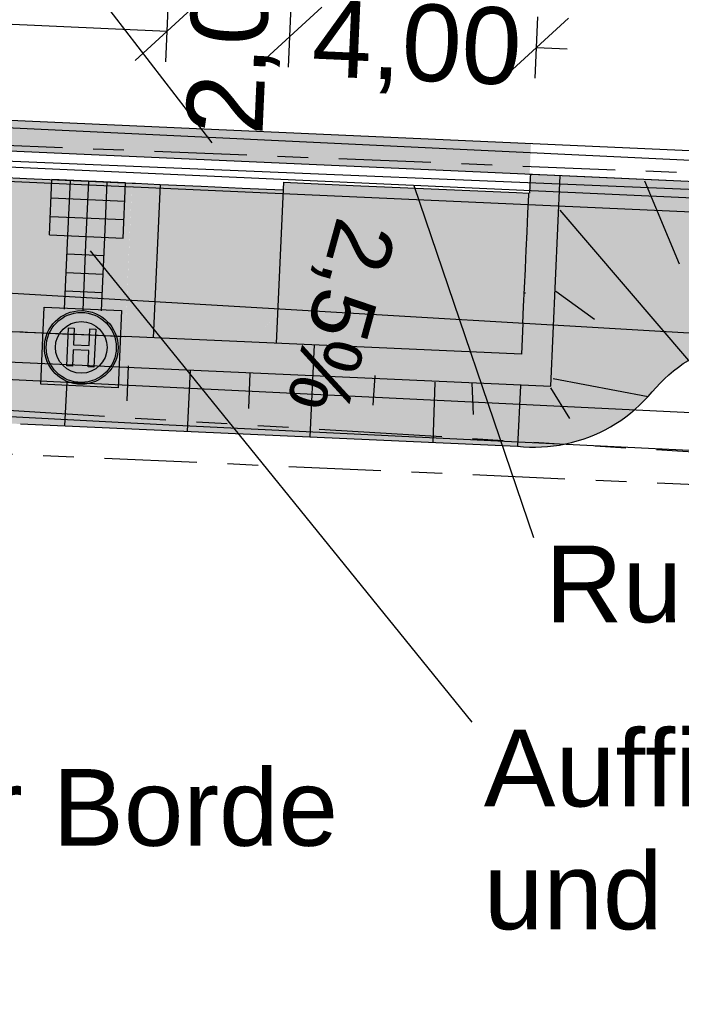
# Model space of a CAD drawing. Extents: x -1.5 to 43, y -1.5 to 27.2.
# Tile 40 of 50: x 24 to 26.1, y 12.3 to 15.5. Entities that reach past the tile are written whole.
import ezdxf
from ezdxf.enums import TextEntityAlignment as Align

# ---------------------------------------------------------------- set-up
doc = ezdxf.new("R2010")
doc.units = 0
for name, pattern in [('LT00000', [0]), ('LT21003', [0.6, 0.3, -0.1, 0.1, -0.1]), ('LT21011', [0.95, 0.4, -0.1, 0.05, -0.1, 0.05, -0.1, 0.05, -0.1])]:
    doc.linetypes.add(name, pattern=pattern)
for name, color, linetype in [('Acker_001', 7, 'LT00000'), ('Bok_004', 7, 'LT00000'), ('Buk_004', 7, 'LT00000'), ('Fk_002', 7, 'LT00000'), ('HD_Baufeldgrenzen', 7, 'LT00000'), ('HD_Bema', 7, 'LT00000'), ('HD_Blindensteine', 7, 'LT00000'), ('HD_Blindensteine_Farbe', 7, 'LT00000'), ('HD_Flächen', 7, 'LT00000'), ('HD_LB_Telekom', 7, 'LT00000'), ('HD_Linie', 7, 'LT00000'), ('HD_Schutzplanken_vorh', 7, 'LT00000'), ('HD_Texte', 7, 'LT00000'), ('HD_Texte_U5_B2', 7, 'LT00000'), ('Manu_Flur', 7, 'LT00000'), ('PL_Dammböschung', 7, 'LT00000'), ('PL_Fahrraum', 7, 'LT00000'), ('PL_Flächenfüllung', 7, 'LT00000'), ('PL_Markierung', 7, 'LT00000'), ('PL_Seitenbereich', 7, 'LT00000'), ('Schutzpl_003', 7, 'LT00000')]:
    doc.layers.add(name, color=color, linetype=linetype)
doc.styles.add('TS100', font='txt', dxfattribs={"height": 0.2})

# ---------------------------------------------------------------- blocks, each defined once
blk = doc.blocks.new('*D11')
at = {"color": 18, "linetype": 'ByBlock', "true_color": 0x000000}
for p, q in [((24.567029, 15.549455), (24.358292, 15.358592)), ((24.458192, 15.354123), (24.467129, 15.553924)), ((24.96623, 15.531599), (24.757493, 15.340736)), ((24.857393, 15.336267), (24.86633, 15.536068)), ((25.769227, 15.495682), (25.56049, 15.304818)), ((25.66039, 15.30035), (25.669327, 15.50015)), ((23.775847, 15.484744), (24.462661, 15.454024)), ((25.664859, 15.40025), (25.764759, 15.395781))]:
    blk.add_line(p, q, dxfattribs=at)
at = {"color": 18, "linetype": 'ByBlock', "true_color": 0x000000, "style": 'TS100', "width": 1.001199}
for s, rotation, p, p2 in [('2,00', 87.4389, (24.772489, 15.11206), (24.8029, 15.791935)), ('4,00', 357.4389, (24.930324, 15.30798), (25.6102, 15.27757))]:
    blk.add_text(s, height=0.25, rotation=rotation, dxfattribs=at).set_placement(p, p2, align=Align.FIT)
blk = doc.blocks.new('VZ224')
at = {"linetype": 'Continuous', "true_color": 0xffff00}
for points in [[(0.59325, 0.51124), (0.57143, 0.42509), (0.56892, 0.41518), (0.52911, 0.32443), (0.47491, 0.24147), (0.4078, 0.16857), (0.3296, 0.1077), (0.24245, 0.06054), (0.14872, 0.02836), (0.05098, 0.01205), (-0.04812, 0.01205), (-0.14586, 0.02836), (-0.23959, 0.06054), (-0.32674, 0.1077), (-0.40494, 0.16857), (-0.47206, 0.24147), (-0.52626, 0.32443), (-0.56606, 0.41518), (-0.59039, 0.51124), (-0.59857, 0.61), (-0.59039, 0.70876), (-0.56606, 0.80482), (-0.52626, 0.89557), (-0.47206, 0.97853), (-0.40494, 1.05143), (-0.32674, 1.1123), (-0.23959, 1.15946), (-0.14586, 1.19164), (-0.04812, 1.20795), (0.05098, 1.20795), (0.14872, 1.19164), (0.24245, 1.15946), (0.3296, 1.1123), (0.4078, 1.05143), (0.47491, 0.97853), (0.52911, 0.89557), (0.56892, 0.80482), (0.57143, 0.79491), (0.57143, 0.61), (0.56323, 0.70633), (0.53887, 0.79989), (0.49905, 0.88799), (0.44491, 0.96809), (0.37801, 1.03788), (0.30028, 1.09537), (0.21396, 1.1389), (0.12152, 1.16721), (0.02562, 1.17949), (-0.07097, 1.17538), (-0.16548, 1.15502), (-0.25519, 1.11897), (-0.33751, 1.06828), (-0.41009, 1.00441), (-0.47082, 0.92919), (-0.51797, 0.84478), (-0.55018, 0.75363), (-0.56652, 0.65834), (-0.56652, 0.56166), (-0.55018, 0.46637), (-0.51797, 0.37522), (-0.47082, 0.29081), (-0.41009, 0.21559), (-0.33751, 0.15172), (-0.25519, 0.10103), (-0.16548, 0.06498), (-0.07097, 0.04462), (0.02562, 0.04051), (0.12152, 0.05279), (0.21396, 0.0811), (0.30028, 0.12463), (0.37801, 0.18212), (0.44491, 0.25191), (0.49905, 0.33201), (0.53887, 0.42011), (0.56323, 0.51367), (0.57143, 0.61), (0.57143, 0.79491), (0.59325, 0.70876), (0.60143, 0.61)], [(0.41336, 0.52806), (0.38946, 0.44927), (0.35065, 0.37666), (0.29841, 0.31302), (0.23477, 0.26078), (0.22286, 0.254414), (0.16216, 0.22197), (0.08337, 0.19807), (0.00143, 0.19), (-0.08051, 0.19807), (-0.1593, 0.22197), (-0.23191, 0.26078), (-0.29556, 0.31302), (-0.34779, 0.37666), (-0.3866, 0.44927), (-0.4105, 0.52806), (-0.41857, 0.61), (-0.4105, 0.69194), (-0.3866, 0.77073), (-0.34779, 0.84334), (-0.29556, 0.90698), (-0.23191, 0.95922), (-0.1593, 0.99803), (-0.08051, 1.02193), (0.00143, 1.03), (0.08337, 1.02193), (0.16216, 0.99803), (0.22286, 0.965586), (0.22286, 0.92), (0.12875, 0.92), (0.12875, 0.65429), (-0.12589, 0.65429), (-0.12589, 0.92), (-0.22, 0.92), (-0.22, 0.3), (-0.12589, 0.3), (-0.12589, 0.57125), (0.12875, 0.57125), (0.12875, 0.3), (0.22286, 0.3), (0.22286, 0.92), (0.22286, 0.965586), (0.23477, 0.95922), (0.29841, 0.90698), (0.35065, 0.84334), (0.38946, 0.77073), (0.41336, 0.69194), (0.42143, 0.61)]]:
    blk.add_hatch(color=2, dxfattribs=at).paths.add_polyline_path(points)
at = {"linetype": 'Continuous', "true_color": 0x00ee00}
for points in [[(0.57143, 0.61), (0.56323, 0.51367), (0.53887, 0.42011), (0.49905, 0.33201), (0.44491, 0.25191), (0.42143, 0.227416), (0.37801, 0.18212), (0.30028, 0.12463), (0.21396, 0.0811), (0.12152, 0.05279), (0.02562, 0.04051), (-0.07097, 0.04462), (-0.16548, 0.06498), (-0.25519, 0.10103), (-0.33751, 0.15172), (-0.41009, 0.21559), (-0.47082, 0.29081), (-0.51797, 0.37522), (-0.55018, 0.46637), (-0.56652, 0.56166), (-0.56652, 0.65834), (-0.55018, 0.75363), (-0.51797, 0.84478), (-0.47082, 0.92919), (-0.41009, 1.00441), (-0.33751, 1.06828), (-0.25519, 1.11897), (-0.16548, 1.15502), (-0.07097, 1.17538), (0.02562, 1.17949), (0.12152, 1.16721), (0.21396, 1.1389), (0.30028, 1.09537), (0.37801, 1.03788), (0.42143, 0.992584), (0.42143, 0.61), (0.41336, 0.69194), (0.38946, 0.77073), (0.35065, 0.84334), (0.29841, 0.90698), (0.23477, 0.95922), (0.16216, 0.99803), (0.08337, 1.02193), (0.00143, 1.03), (-0.08051, 1.02193), (-0.1593, 0.99803), (-0.23191, 0.95922), (-0.29556, 0.90698), (-0.34779, 0.84334), (-0.3866, 0.77073), (-0.4105, 0.69194), (-0.41857, 0.61), (-0.4105, 0.52806), (-0.3866, 0.44927), (-0.34779, 0.37666), (-0.29556, 0.31302), (-0.23191, 0.26078), (-0.1593, 0.22197), (-0.08051, 0.19807), (0.00143, 0.19), (0.08337, 0.19807), (0.16216, 0.22197), (0.23477, 0.26078), (0.29841, 0.31302), (0.35065, 0.37666), (0.38946, 0.44927), (0.41336, 0.52806), (0.42143, 0.61), (0.42143, 0.992584), (0.44491, 0.96809), (0.49905, 0.88799), (0.53887, 0.79989), (0.56323, 0.70633)], [(0.12875, 0.65429), (-0.12589, 0.65429), (-0.12589, 0.92), (-0.22, 0.92), (-0.22, 0.3), (-0.12589, 0.3), (-0.12589, 0.57125), (0.12875, 0.57125), (0.12875, 0.3), (0.22286, 0.3), (0.22286, 0.92), (0.12875, 0.92)]]:
    blk.add_hatch(color=3, dxfattribs=at).paths.add_polyline_path(points)
at = {"color": 7, "linetype": 'ByBlock', "true_color": 0xffffff, "flags": 128}
blk.add_lwpolyline([(-0.628572, -0.017951), (-0.628572, 1.237951), (0.631429, 1.237951), (0.631429, -0.017951), (-0.628572, -0.017951)], close=True, dxfattribs=at)
at = {"color": 3, "linetype": 'ByBlock', "true_color": 0x00ee00, "flags": 128}
blk.add_lwpolyline([(-0.22, 0.3), (-0.22, 0.92), (-0.125893, 0.92), (-0.125893, 0.654286), (0.12875, 0.654286), (0.12875, 0.92), (0.222857, 0.92), (0.222857, 0.3), (0.12875, 0.3), (0.12875, 0.57125), (-0.125893, 0.57125), (-0.125893, 0.3), (-0.22, 0.3)], close=True, dxfattribs=at)
at = {"color": 18, "linetype": 'ByBlock', "true_color": 0x000000}
blk.add_circle((0.001429, 0.61), 0.6, dxfattribs=at)
at = {"color": 3, "linetype": 'ByBlock', "true_color": 0x00ee00}
for radius in [0.57, 0.42]:
    blk.add_circle((0.001429, 0.61), radius, dxfattribs=at)

msp = doc.modelspace()

# ---------------------------------------------------------------- hatches: boundary and pattern name
at = {"layer": 'HD_Blindensteine_Farbe', "linetype": 'Continuous', "true_color": 0xffffff}
msp.add_hatch(color=7, dxfattribs=at).paths.add_polyline_path([(24.07959, 14.79048), (24.13953, 14.7878), (24.1288, 14.54804), (24.24868, 14.54267), (24.25941, 14.78244), (24.31935, 14.77975), (24.32739, 14.95957), (24.08763, 14.9703)])
at = {"layer": 'HD_Flächen', "linetype": 'Continuous', "true_color": 0xa8ffff}
msp.add_hatch(color=131, dxfattribs=at).paths.add_polyline_path([(20.84758, 15.2019), (25.64261, 14.98783), (25.64688, 15.08774), (20.86178, 15.30364)])
at = {"layer": 'HD_Flächen', "linetype": 'Continuous', "true_color": 0xd6ffa8}
msp.add_hatch(color=61, dxfattribs=at).paths.add_polyline_path([(25.61618, 14.40143), (22.47989, 14.5412), (22.47512, 14.4345), (25.71161, 14.29706), (25.74231, 14.98337), (25.6464, 14.98766)])
at = {"layer": 'HD_Flächen', "linetype": 'Continuous', "true_color": 0x89cd89}
msp.add_hatch(color=83, dxfattribs=at).paths.add_polyline_path([(26.45963, 14.45667), (26.43997, 14.45765), (26.42029, 14.45786), (26.40062, 14.4573), (26.38098, 14.45596), (26.36141, 14.45384), (26.34194, 14.45096), (26.3226, 14.44732), (26.30342, 14.44292), (26.28443, 14.43776), (26.26565, 14.43186), (26.24712, 14.42523), (26.22887, 14.41788), (26.21091, 14.40981), (26.19329, 14.40104), (26.17603, 14.39158), (26.15916, 14.38145), (26.14269, 14.37067), (26.12667, 14.35925), (26.1111, 14.3472), (26.09602, 14.33455), (26.08146, 14.32132), (26.06742, 14.30753), (26.05394, 14.29319), (26.04103, 14.27833), (26.02812, 14.26347), (26.01463, 14.24913), (26.0006, 14.23533), (25.98602, 14.2221), (25.97095, 14.20945), (25.95538, 14.1974), (25.93935, 14.18598), (25.92288, 14.17519), (25.90601, 14.16506), (25.88874, 14.1556), (25.87112, 14.14683), (25.85317, 14.13876), (25.83491, 14.13141), (25.81638, 14.12477), (25.7976, 14.11888), (25.7786, 14.11372), (25.75942, 14.10932), (25.74008, 14.10567), (25.7206, 14.10279), (25.70103, 14.10068), (25.68139, 14.09934), (25.66172, 14.09878), (25.64204, 14.09899), (25.62238, 14.09997), (25.60277, 14.10173), (23.98476, 14.1741), (23.04273, 14.21624), (22.9295, 14.2213), (22.78484, 14.42797), (23.93743, 14.37642), (25.71161, 14.29706), (25.74231, 14.98337), (26.3355, 14.95684), (26.47923, 14.45492)])
at = {"layer": 'HD_Linie', "linetype": 'Continuous', "true_color": 0x000000}
msp.add_hatch(color=18, dxfattribs=at).paths.add_polyline_path([(24.81713, 14.43717), (24.95452, 14.95655), (24.84084, 14.96163)])
at = {"layer": 'PL_Flächenfüllung', "linetype": 'Continuous', "true_color": 0xffd6a8}
for points in [[(24.00515, 14.97399), (23.82813, 14.98191), (23.65111, 14.98982), (23.4605, 14.99835), (23.26949, 15.00689), (23.07848, 15.01544), (22.88747, 15.02398), (22.69646, 15.03252), (22.53303, 15.03984), (22.36959, 15.04715), (22.20615, 15.05446), (22.04272, 15.06177), (22.03154, 14.81202), (22.02037, 14.56227), (22.18381, 14.55496), (22.34725, 14.54765), (22.51068, 14.54033), (22.67412, 14.53302), (22.86513, 14.52448), (23.05614, 14.51594), (23.24715, 14.50739), (23.43816, 14.49885), (23.62876, 14.49032), (23.80579, 14.48241), (23.98281, 14.47449), (24.15983, 14.46657), (24.32587, 14.45914), (24.33704, 14.70889), (24.34821, 14.95864), (24.18218, 14.96607)], [(24.57358, 14.94856), (24.44032, 14.95452), (24.3592, 14.95815), (24.34841, 14.95863), (24.33054, 14.55903), (24.32587, 14.45914), (24.5413, 14.44951), (24.7411, 14.44057), (24.82165, 14.53707), (24.83952, 14.93667), (24.70685, 14.9426)], [(25.42285, 14.9356), (25.24563, 14.94353), (25.06841, 14.95145), (25.06821, 14.95146), (24.95452, 14.95655), (24.84084, 14.96163), (24.83134, 14.74935), (24.82184, 14.53706), (24.7411, 14.44057), (24.9409, 14.43163), (25.1407, 14.4227), (25.3405, 14.41376), (25.46013, 14.40841), (25.61618, 14.40143), (25.62065, 14.50133), (25.63014, 14.71362), (25.63964, 14.9259), (25.60028, 14.92766)]]:
    msp.add_hatch(color=41, dxfattribs=at).paths.add_polyline_path(points)
at = {"layer": 'PL_Flächenfüllung', "linetype": 'Continuous', "true_color": 0xc2e687}
msp.add_hatch(color=71, dxfattribs=at).paths.add_polyline_path([(25.62911, 14.60105), (25.62531, 14.60122), (25.64261, 14.98783), (25.6464, 14.98766)])

# ---------------------------------------------------------------- linework, layer by layer
at = {"layer": 'Acker_001', "color": 253, "true_color": 0x999999, "flags": 128}
msp.add_lwpolyline([(40.825035, 13.211039), (38.237669, 13.5544), (34.627196, 13.687669), (33.175997, 13.711904), (31.84356, 13.819705), (26.524769, 14.192618), (21.370828, 14.443774), (18.470068, 14.536944), (15.453732, 14.722159), (13.519926, 14.783885), (12.590191, 14.542252), (11.877863, 14.157222), (11.297351, 13.200486), (11.04065, 11.61228), (10.743299, 9.702334), (10.50802, 8.726714), (9.801623, 7.644153), (8.726232, 6.491027), (7.074351, 5.473308), (4.995487, 4.549563), (2.681166, 3.784531), (0.865816, 3.195624)], dxfattribs=at)
at = {"layer": 'Bok_004', "color": 253, "true_color": 0x999999, "flags": 128}
msp.add_lwpolyline([(40.820836, 14.149131), (38.207798, 14.3087), (35.062381, 14.45007), (33.698622, 14.26639), (33.68585, 14.26467), (33.357779, 14.220483), (33.083759, 14.055264), (31.937154, 14.12948), (30.09156, 14.222911), (29.640682, 14.408297), (29.527437, 14.452813), (29.293504, 14.544771), (28.861045, 14.714769), (27.211766, 14.817545), (20.549227, 15.115556), (18.428864, 15.24049), (16.448299, 15.302606), (13.463051, 15.432783), (11.66021, 15.448996), (10.293557, 15.558637), (8.699272, 15.649492), (6.901846, 15.73515), (6.023158, 15.759773), (5.399753, 15.724634), (5.127848, 15.553782), (5.079431, 15.131468), (5.307506, 14.971347), (6.859121, 14.915744), (10.484533, 14.62819), (10.4184, 12.364613), (10.255755, 12.025684), (10.232264, 10.744613), (9.984275, 10.096463), (9.562778, 9.31124), (9.561591, 9.309029)], dxfattribs=at)
at = {"layer": 'Buk_004', "color": 253, "true_color": 0x999999, "flags": 128}
msp.add_lwpolyline([(40.6107, 13.786079), (38.210429, 13.968221), (34.792693, 14.056359), (33.606252, 14.004726), (33.225871, 13.858644), (31.848257, 13.894563), (29.837933, 14.022818), (29.048102, 14.353527), (27.198151, 14.427201), (26.254104, 14.464438), (21.367416, 14.751301), (20.535822, 14.815856), (18.488785, 14.902822), (16.14002, 14.957247), (13.42128, 14.979205), (11.676363, 15.003139), (10.163898, 15.105233), (8.549647, 15.290602), (7.152376, 15.362424), (5.970335, 15.471462), (5.367354, 15.466736), (5.381062, 15.320951), (6.941132, 15.174089), (9.073769, 15.018013), (10.894018, 14.844118), (10.921931, 14.145254), (10.653189, 12.346327)], dxfattribs=at)
at = {"layer": 'Fk_002', "color": 253, "true_color": 0x999999, "flags": 128}
msp.add_lwpolyline([(41.204025, 14.29305), (35.127338, 14.620623), (33.32718, 14.713444), (29.924651, 14.867759), (28.822706, 14.919294), (26.416558, 15.020036), (21.595498, 15.250256), (18.352818, 15.404024), (16.780538, 15.476502), (12.510945, 15.672786), (10.119166, 15.77927), (7.664459, 15.898871), (5.173852, 16.004255), (3.672381, 16.063657), (0, 16.262063)], dxfattribs=at)
at = {"layer": 'HD_Baufeldgrenzen', "color": 1, "linetype": 'LT21003', "true_color": 0xff0000, "flags": 128}
msp.add_lwpolyline([(10.921243, 14.705553), (14.399636, 14.699295), (19.85452, 14.413169), (19.87753, 14.843823), (17.530758, 14.925021), (17.394681, 15.350614), (19.89895, 15.244743), (27.695083, 14.930868), (28.645925, 14.894385), (28.635115, 14.662228), (27.717885, 14.552356), (27.65951, 14.051754), (26.982768, 13.939901), (23.964937, 14.074887), (23.787914, 14.082805), (23.610891, 14.090723), (23.420282, 14.099249), (23.229273, 14.107793), (23.038264, 14.116336), (22.919382, 14.121654), (22.804091, 13.648592), (22.802474, 13.641512), (22.752793, 13.48341), (22.675602, 13.328671), (22.57471, 13.188134), (22.452634, 13.065661), (22.312741, 12.964282), (22.158763, 12.886611), (22.006387, 12.837557), (21.848956, 12.811588), (21.692973, 12.809145), (20.764078, 12.87453), (20.059562, 12.940271), (19.355847, 13.003938), (18.652697, 13.07081), (18.000296, 13.12578), (17.603144, 13.149069), (17.205851, 13.157172), (16.808355, 13.149497), (16.41109, 13.126704), (16.014698, 13.089798), (15.741039, 12.970867), (15.510328, 12.817392), (15.263247, 12.776195), (14.879386, 12.69843), (14.498052, 12.607712), (14.119723, 12.50445), (13.74523, 12.388909), (13.39834, 12.269899), (13.058103, 12.141239), (12.891164, 12.068023), (12.732608, 11.984425), (12.580535, 11.889474), (12.435696, 11.783737), (12.298984, 11.667655), (12.17103, 11.541849), (12.052586, 11.406973), (12.016948, 11.359865), (11.816253, 11.248505), (11.675171, 11.215639), (11.582478, 11.045263), (11.502909, 10.868487), (11.436948, 10.686338), (11.384987, 10.499895), (11.347069, 10.30906), (11.235277, 9.600091), (11.188257, 9.36235), (11.123042, 9.126745), (11.040291, 8.896279), (10.939956, 8.672536), (10.822765, 8.456946), (10.689453, 8.250805), (10.541004, 8.055305), (10.378626, 7.871228), (10.203336, 7.699574), (10.022378, 7.546607), (9.832259, 7.408056), (9.817837, 7.398357), (9.81577, 7.396986), (9.813838, 7.395705), (9.797152, 7.384715), (9.77844, 7.372559), (9.759634, 7.36052), (9.740746, 7.348606), (9.721528, 7.336662), (9.702161, 7.324962), (9.682973, 7.313542), (9.663709, 7.302252), (9.644398, 7.291106), (9.628738, 7.282192), (9.624577, 7.279843), (9.604891, 7.268981), (9.585272, 7.258326), (9.565584, 7.247803), (9.545827, 7.237411), (9.525738, 7.227017), (9.505521, 7.216877), (9.485506, 7.207004), (9.465427, 7.197265), (9.445284, 7.187662), (9.424899, 7.178109), (9.41599, 7.17405), (9.404157, 7.168706), (9.383843, 7.15966), (9.363407, 7.150722), (9.342914, 7.141922), (9.322093, 7.133146), (9.301164, 7.124633), (9.280457, 7.116372), (9.259701, 7.10825), (9.238893, 7.100268), (9.217753, 7.092321), (9.195906, 7.084423), (9.175523, 7.077208), (9.154485, 7.069916), (9.133398, 7.062765), (9.111986, 7.055663), (9.090487, 7.048832), (9.069233, 7.042235), (9.047941, 7.035781), (9.026611, 7.029472), (9.005102, 7.023265), (8.983596, 7.017284), (8.969857, 7.013543), (8.961981, 7.011427), (8.940598, 7.005787), (8.919081, 7.000264), (8.897533, 6.994887), (8.875955, 6.989655), (8.85435, 6.984569), (8.832717, 6.979629), (8.811058, 6.974834), (8.789169, 6.970142), (8.739128, 6.959983), (8.508691, 6.923416), (8.275555, 6.903198), (8.042282, 6.899552), (7.810042, 6.912394), (7.579998, 6.941561), (7.35329, 6.986806), (7.131039, 7.047806), (6.914328, 7.124158), (6.823906, 7.163431), (6.699861, 7.253016), (6.666306, 7.373035), (6.88443, 7.888808), (7.012191, 7.943284), (7.177332, 7.880255), (7.342484, 7.830298), (7.51076, 7.792137), (7.681313, 7.765964), (7.853288, 7.75191), (8.025827, 7.750046), (8.198066, 7.76038), (8.369144, 7.782862), (8.538206, 7.817378), (8.704405, 7.863756), (8.866911, 7.921764), (9.024911, 7.991112), (9.177615, 8.071453), (9.324259, 8.162386), (9.464109, 8.263455), (9.596503, 8.374185), (9.717505, 8.490658), (9.830237, 8.615216), (9.93413, 8.747236), (10.028693, 8.886092), (10.113476, 9.031126), (10.188156, 9.181806), (10.246416, 9.321654), (10.278206, 9.410271), (10.295197, 9.462674), (10.335825, 9.608866), (10.367466, 9.757854), (10.494819, 10.464312), (10.548661, 10.71182), (10.620815, 10.957222), (10.921243, 14.705553)], close=True, dxfattribs=at)
at = {"layer": 'HD_Blindensteine', "color": 18, "true_color": 0x000000}
for p, q in [((24.079587, 14.790478), (24.08763, 14.970299)), ((24.32739, 14.959574), (24.08763, 14.970299)), ((24.139527, 14.787797), (24.14757, 14.967617)), ((24.199467, 14.785116), (24.20751, 14.964936)), ((24.259407, 14.782435), (24.26745, 14.962255)), ((24.319347, 14.779754), (24.32739, 14.959574)), ((24.084949, 14.910358), (24.324709, 14.899634)), ((24.082268, 14.850418), (24.322028, 14.839694)), ((24.079587, 14.790478), (24.319347, 14.779754)), ((24.128803, 14.548037), (24.139527, 14.787797)), ((24.188743, 14.545356), (24.199467, 14.785116)), ((24.248683, 14.542675), (24.259407, 14.782435)), ((24.136846, 14.727857), (24.256726, 14.722495)), ((24.134165, 14.667917), (24.254045, 14.662555)), ((24.131484, 14.607977), (24.251364, 14.602615))]:
    msp.add_line(p, q, dxfattribs=at)
at = {"layer": 'HD_LB_Telekom', "color": 6, "linetype": 'LT21011', "true_color": 0xff00ff, "flags": 128}
msp.add_lwpolyline([(1.254141, 6.212028), (5.444427, 7.747312), (9.403844, 9.802053), (11.966499, 13.276643), (14.136675, 14.02697), (18.546287, 14.546427), (28.623754, 13.934622), (36.600305, 13.49597), (41.286961, 13.484426)], dxfattribs=at)
at = {"layer": 'HD_Linie', "color": 18, "true_color": 0x000000}
for p, q in [((24.440318, 14.954523), (24.417282, 14.455053)), ((24.840836, 14.961633), (24.81713, 14.437169)), ((26.01607, 14.966297), (26.129441, 14.695594)), ((25.740508, 14.870777), (26.159158, 14.381455)), ((25.727333, 14.606274), (25.854111, 14.515126)), ((24.940904, 14.431632), (24.927499, 14.131932)), ((24.335795, 14.363954), (24.331065, 14.249776)), ((24.537803, 14.350442), (24.527898, 14.149806)), ((24.731704, 14.339632), (24.72765, 14.224102)), ((24.135813, 14.312608), (24.128298, 14.16768)), ((25.138423, 14.331525), (25.131667, 14.235588)), ((25.334351, 14.310581), (25.327099, 14.114058)), ((25.454723, 14.307315), (25.458664, 14.205185)), ((25.719226, 14.322517), (26.028118, 14.263473)), ((25.613154, 14.299996), (25.602772, 14.101727)), ((25.710105, 14.292114), (25.772149, 14.191673))]:
    msp.add_line(p, q, dxfattribs=at)
at = {"layer": 'HD_Linie', "color": 18, "true_color": 0x000000, "flags": 128}
for points in [[(22.475445, 14.441811), (23.242678, 14.407493), (23.433687, 14.398949), (25.711609, 14.297059), (25.742308, 14.983373)], [(25.620646, 14.501328), (25.616178, 14.401428), (24.324323, 14.459211)], [(23.98476, 14.174095), (25.602772, 14.101727), (25.622378, 14.09997), (25.642037, 14.098987), (25.661719, 14.098777), (25.681395, 14.099343), (25.701033, 14.100682), (25.720603, 14.102794), (25.740075, 14.105674), (25.759419, 14.109318), (25.778604, 14.113721), (25.7976, 14.118876), (25.81638, 14.124774), (25.834912, 14.131407), (25.853169, 14.138764), (25.871123, 14.146834), (25.888745, 14.155604), (25.906008, 14.165061), (25.922885, 14.175191), (25.939351, 14.185976), (25.955379, 14.197402), (25.970945, 14.209449), (25.986025, 14.2221), (26.000595, 14.235335), (26.014633, 14.249133), (26.028118, 14.263473), (26.041027, 14.278332), (26.053935, 14.293188), (26.067419, 14.307526), (26.081456, 14.321321), (26.096025, 14.334553), (26.111103, 14.347202), (26.126668, 14.359247), (26.142695, 14.370671), (26.159158, 14.381455), (26.176034, 14.391583), (26.193295, 14.401038), (26.210914, 14.409807), (26.228866, 14.417876), (26.24712, 14.425233), (26.26565, 14.431865), (26.284427, 14.437762), (26.303422, 14.442916), (26.322604, 14.447319), (26.341945, 14.450963), (26.361414, 14.453844), (26.380982, 14.455956), (26.400617, 14.457296), (26.42029, 14.457862), (26.439971, 14.457654), (26.459627, 14.456671), (26.47923, 14.454916)]]:
    msp.add_lwpolyline(points, dxfattribs=at)
at = {"layer": 'HD_Schutzplanken_vorh', "color": 40, "true_color": 0xffbf00, "flags": 128}
msp.add_lwpolyline([(9.250026, 15.661327), (14.031596, 15.456109), (20.029935, 15.192746), (27.574722, 14.880455), (29.460443, 14.793427)], dxfattribs=at)
at = {"layer": 'HD_Texte', "color": 18, "true_color": 0x000000, "flags": 128}
msp.add_lwpolyline([(24.609673, 15.089584), (22.118646, 18.321803), (21.9825, 15.135099)], dxfattribs=at)
at = {"layer": 'HD_Texte_U5_B2', "color": 18, "true_color": 0x000000}
for p, q in [((25.655686, 13.803302), (25.266823, 14.94949)), ((25.455686, 13.203302), (24.212645, 14.738655))]:
    msp.add_line(p, q, dxfattribs=at)
at = {"layer": 'Manu_Flur', "color": 214, "true_color": 0xaa00aa, "flags": 128}
msp.add_lwpolyline([(-0.0004, 15.299271), (1.414856, 15.240436), (10.246604, 14.706767), (14.399636, 14.699295), (24.468832, 14.171133), (26.987648, 14.048997), (29.584886, 14.059654), (36.97862, 13.597654), (43.0004, 13.146173)], dxfattribs=at)
at = {"layer": 'PL_Dammböschung', "color": 18, "true_color": 0x000000, "flags": 128}
for points in [[(25.642608, 14.987832), (25.69975, 14.985276), (25.773077, 14.981996), (25.846004, 14.978734), (25.918332, 14.975499), (25.99066, 14.972264), (26.062588, 14.969047), (26.134516, 14.96583), (26.134915, 14.965812), (26.206444, 14.962612), (26.278971, 14.959368), (26.303746, 14.95826), (26.326923, 14.957223)], [(25.643624, 14.925525), (25.645868, 14.975674), (25.646404, 14.987662)], [(25.620646, 14.501328), (25.623104, 14.556273), (25.62583, 14.617212), (25.628564, 14.678351), (25.630137, 14.713516), (25.631281, 14.73909), (25.634007, 14.800029), (25.636706, 14.860369), (25.639405, 14.920708), (25.639628, 14.925703)], [(22.937256, 14.521254), (23.056137, 14.515937), (23.247146, 14.507393), (23.438156, 14.498849), (23.628765, 14.490323), (23.805788, 14.482405), (23.982811, 14.474487), (23.994, 14.473987)], [(23.994, 14.473987), (24.000793, 14.473683), (24.007386, 14.473388), (24.030363, 14.47236), (24.05334, 14.471332), (24.076317, 14.470305), (24.099494, 14.469268), (24.122471, 14.46824), (24.145448, 14.467212), (24.159834, 14.466569), (24.168625, 14.466176), (24.191602, 14.465148), (24.214779, 14.464111), (24.237956, 14.463075), (24.261133, 14.462038), (24.284309, 14.461001), (24.307486, 14.459965), (24.325868, 14.459142)]]:
    msp.add_lwpolyline(points, dxfattribs=at)
at = {"layer": 'PL_Fahrraum', "color": 18, "true_color": 0x000000, "flags": 128}
for points in [[(0, 16.165118), (0.39425, 16.146162), (0.39445, 16.146152), (1.109225, 16.111785), (1.823999, 16.077418), (2.538773, 16.04305), (2.538973, 16.043041), (2.769107, 16.031976), (3.258542, 16.008443), (4.179478, 15.964163), (5.100414, 15.919884), (5.91747, 15.880599), (6.734726, 15.841304), (7.71151, 15.794686), (8.688326, 15.748759), (9.665375, 15.703515), (10.341012, 15.672633), (10.341212, 15.672624), (11.349499, 15.627155), (12.119529, 15.592712), (12.889559, 15.558269), (13.659789, 15.523817), (14.551098, 15.483949), (15.442406, 15.444081), (16.333715, 15.404214), (17.225024, 15.364346), (18.116333, 15.324478), (19.007642, 15.284611), (19.89895, 15.244743), (20.791058, 15.204839), (21.745704, 15.162139), (22.700349, 15.119438), (23.654995, 15.076737), (24.363087, 15.045065), (25.070979, 15.013401), (25.071179, 15.013392), (25.603047, 14.989602), (26.134915, 14.965812), (26.675775, 14.941619), (27.216434, 14.917436), (27.651199, 14.897989), (27.884366, 14.88756), (27.884566, 14.887551), (28.768882, 14.847996), (28.925525, 14.840989), (29.648132, 14.808228), (30.398436, 14.773279), (31.148894, 14.737375), (31.641526, 14.71329), (32.217734, 14.6846), (32.793914, 14.655351), (33.635588, 14.611619), (34.353125, 14.573394), (35.239959, 14.52495), (35.240358, 14.524928), (35.333216, 14.519786), (35.547088, 14.507943), (35.63056, 14.503321), (36.180717, 14.472856), (36.730875, 14.442392), (37.627701, 14.39273), (38.148902, 14.363869), (38.149102, 14.363858), (38.886971, 14.322999), (39.625041, 14.282129), (39.810157, 14.271878), (40.346136, 14.242199), (40.882315, 14.212508)], [(21.642945, 15.079648), (22.206152, 15.054456), (22.369589, 15.047146), (22.533025, 15.039835), (22.696462, 15.032525), (22.887471, 15.023981), (23.07848, 15.015437), (23.269489, 15.006894), (23.460498, 14.99835), (23.651107, 14.989824), (23.82813, 14.981906), (24.005153, 14.973988), (24.182176, 14.96607), (24.34821, 14.958643)], [(24.34841, 14.958634), (24.359199, 14.958151), (24.440318, 14.954523), (24.573585, 14.948562), (24.706852, 14.942601), (24.839519, 14.936667)], [(24.840836, 14.961633), (24.954522, 14.956548), (25.068209, 14.951463), (25.068408, 14.951454), (25.245631, 14.943527), (25.422854, 14.9356), (25.600277, 14.927664), (25.639637, 14.925903)], [(22.020373, 14.562266), (22.18381, 14.554955), (22.347246, 14.547645), (22.510683, 14.540335), (22.674119, 14.533024), (22.865128, 14.52448), (23.056137, 14.515937), (23.247146, 14.507393), (23.438156, 14.498849), (23.628765, 14.490323), (23.805788, 14.482405), (23.982811, 14.474487), (24.159834, 14.466569), (24.325868, 14.459142)]]:
    msp.add_lwpolyline(points, dxfattribs=at)
at = {"layer": 'PL_Markierung', "color": 18, "true_color": 0x000000, "flags": 128}
msp.add_lwpolyline([(0, 16.265233), (0.478721, 16.242216), (1.243837, 16.205428), (2.008953, 16.16864), (2.77387, 16.131862), (3.263304, 16.10833), (4.18424, 16.06405), (5.105176, 16.01977), (5.922232, 15.980485), (6.739488, 15.941191), (7.716201, 15.894576), (8.692947, 15.848652), (9.669925, 15.803411), (10.511815, 15.764982), (11.353927, 15.727057), (12.123957, 15.692614), (12.893987, 15.658171), (13.664217, 15.623719), (14.555526, 15.583851), (15.446835, 15.543983), (16.338144, 15.504116), (17.229452, 15.464248), (18.120761, 15.42438), (19.01207, 15.384512), (19.903379, 15.344645), (20.795487, 15.304741), (21.750132, 15.26204), (22.704778, 15.21934), (23.659423, 15.176639), (24.485997, 15.139667), (25.31257, 15.102695), (26.139344, 15.065714), (26.897386, 15.031807), (27.655628, 14.997891), (28.214469, 14.972894), (28.77331, 14.947898), (28.929954, 14.940891), (29.652682, 14.908124), (30.403112, 14.87317), (31.153696, 14.83726), (31.646411, 14.813171), (32.222715, 14.784476), (32.798992, 14.755222), (33.640807, 14.711483), (34.358465, 14.673252), (35.245448, 14.624799), (35.245847, 14.624777), (35.338705, 14.619635), (35.636049, 14.60317), (36.186206, 14.572705), (36.736364, 14.542241), (37.63319, 14.49258), (38.63186, 14.437279), (39.63053, 14.381978), (39.815646, 14.371727), (40.351625, 14.342048), (40.887804, 14.312357), (40.888003, 14.312346)], dxfattribs=at)
at = {"layer": 'PL_Seitenbereich', "color": 18, "true_color": 0x000000}
for p, q in [((25.642608, 14.987832), (25.646404, 14.987662)), ((25.625315, 14.601219), (25.629111, 14.601049))]:
    msp.add_line(p, q, dxfattribs=at)
at = {"layer": 'Schutzpl_003', "color": 253, "true_color": 0x999999, "flags": 128}
msp.add_lwpolyline([(29.853185, 14.769113), (28.908646, 14.782974), (26.17437, 14.90934), (21.644134, 15.115262), (18.185648, 15.286028), (16.588085, 15.348049), (13.393749, 15.492442), (10.18448, 15.649223), (7.792218, 15.760795), (5.320979, 15.90349)], dxfattribs=at)

# ---------------------------------------------------------------- block references
at = {"layer": 'HD_Bema'}
msp.add_blockref('*D11', (0, 0), dxfattribs=at)
at = {"layer": 'HD_Linie', "xscale": 0.2, "yscale": 0.2, "zscale": 0.2, "rotation": 177.438346}
msp.add_blockref('VZ224', (24.188743, 14.545356), dxfattribs=at)

# ---------------------------------------------------------------- texts
at = {"layer": 'HD_Linie', "color": 18, "true_color": 0x000000, "style": 'TS100', "width": 0.998863}
msp.add_text('2,5%', height=0.2, rotation=254.635747, dxfattribs=at).set_placement((25.018207, 14.855912), (24.849666, 14.242535), align=Align.FIT)
at = {"layer": 'HD_Texte', "color": 18, "true_color": 0x000000, "style": 'TS100', "width": 0.997552}
msp.add_text('Kasseler Borde', height=0.25, dxfattribs=at).set_placement((22.636977, 12.80029), (25.018921, 12.80029), align=Align.FIT)
at = {"layer": 'HD_Texte_U5_B2', "color": 18, "true_color": 0x000000, "style": 'TS100'}
for s, width, p, p2 in [('Rundborde', 0.998566, (25.693186, 13.528302), (27.41888, 13.528302)), ('Auffindestreifen', 1.002961, (25.493186, 12.928302), (27.927214, 12.928302)), ('und Einstiegsfeld', 0.998606, (25.493186, 12.528302), (28.149436, 12.528302))]:
    msp.add_text(s, height=0.25, dxfattribs=dict(at, width=width)).set_placement(p, p2, align=Align.FIT)

doc.saveas('drawing.dxf')
